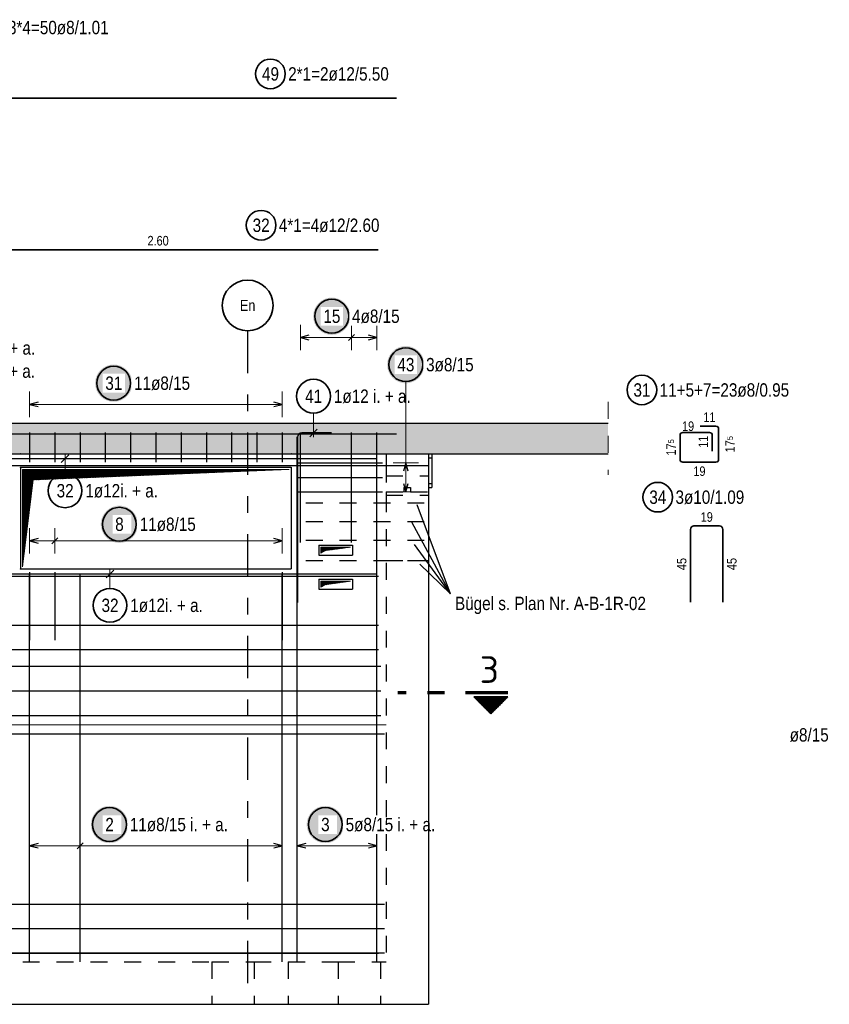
# Model space of a CAD drawing. Header units: millimetres. Extents: x -4.8 to 43.1, y -12 to 21.7.
# Tile 27 of 42: x 18 to 22.8, y 4.9 to 10.7. Entities that reach past the tile are written whole.
import ezdxf
from ezdxf.enums import TextEntityAlignment as Align

# ---------------------------------------------------------------- set-up
doc = ezdxf.new("R2010")
doc.units = ezdxf.units.MM
doc.linetypes.add('DASHDOTX2', pattern=[2, 1, -0.5, 0, -0.5])
doc.linetypes.add('HIDDEN', pattern=[0.375, 0.25, -0.125])
doc.styles.add('Arial Narrow', font='ARIALN.TTF')
doc.styles.add('isocp', font='isocp', dxfattribs={"width": 1.1})
pattern_1 = [(45, (0, 0), (-0.00183847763, 0.00183847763), [])]

msp = doc.modelspace()

# ---------------------------------------------------------------- hatches: boundary and pattern name
at = {"lineweight": 25, "true_color": 0xffffff}
for points in [[(19.939941, 8.925), (19.939874, 8.928839), (19.939673, 8.932673), (19.939338, 8.936498), (19.93887, 8.940309), (19.93827, 8.944101), (19.937537, 8.94787), (19.936673, 8.951611), (19.93568, 8.95532), (19.934557, 8.958992), (19.933307, 8.962622), (19.931931, 8.966207), (19.930431, 8.969741), (19.928808, 8.973221), (19.927065, 8.976642), (19.925204, 8.98), (19.923226, 8.983291), (19.921135, 8.986511), (19.918933, 8.989656), (19.916622, 8.992723), (19.914206, 8.995707), (19.911687, 8.998604), (19.909068, 9.001412), (19.906353, 9.004127), (19.903545, 9.006746), (19.900648, 9.009265), (19.897664, 9.011681), (19.894597, 9.013992), (19.891452, 9.016194), (19.888232, 9.018285), (19.884941, 9.020263), (19.881583, 9.022124), (19.878162, 9.023867), (19.874682, 9.02549), (19.871148, 9.02699), (19.867563, 9.028366), (19.863933, 9.029616), (19.860261, 9.030739), (19.856552, 9.031733), (19.852811, 9.032596), (19.849042, 9.033329), (19.84525, 9.033929), (19.841439, 9.034397), (19.837614, 9.034732), (19.83378, 9.034933), (19.829941, 9.035), (19.826102, 9.034933), (19.822268, 9.034732), (19.818443, 9.034397), (19.814632, 9.033929), (19.81084, 9.033329), (19.807071, 9.032596), (19.803329, 9.031733), (19.799621, 9.030739), (19.795949, 9.029616), (19.792319, 9.028366), (19.788734, 9.02699), (19.7852, 9.02549), (19.78172, 9.023867), (19.778299, 9.022124), (19.774941, 9.020263), (19.77165, 9.018285), (19.76843, 9.016194), (19.765284, 9.013992), (19.762218, 9.011681), (19.759234, 9.009265), (19.756337, 9.006746), (19.753528, 9.004127), (19.750813, 9.001412), (19.748195, 8.998604), (19.745676, 8.995707), (19.74326, 8.992723), (19.740949, 8.989656), (19.738747, 8.986511), (19.736656, 8.983291), (19.734678, 8.98), (19.732817, 8.976642), (19.731074, 8.973221), (19.729451, 8.969741), (19.727951, 8.966207), (19.726575, 8.962622), (19.725325, 8.958992), (19.724202, 8.95532), (19.723208, 8.951611), (19.722345, 8.94787), (19.721612, 8.944101), (19.721011, 8.940309), (19.720543, 8.936498), (19.720209, 8.932673), (19.720008, 8.928839), (19.719941, 8.925), (19.720008, 8.921161), (19.720209, 8.917327), (19.720543, 8.913502), (19.721011, 8.909691), (19.721612, 8.905899), (19.722345, 8.90213), (19.723208, 8.898389), (19.724202, 8.89468), (19.725325, 8.891008), (19.726575, 8.887378), (19.727951, 8.883793), (19.729451, 8.880259), (19.731074, 8.876779), (19.732817, 8.873358), (19.734678, 8.87), (19.736656, 8.866709), (19.738747, 8.863489), (19.740949, 8.860344), (19.74326, 8.857277), (19.745676, 8.854293), (19.748195, 8.851396), (19.750813, 8.848588), (19.753528, 8.845873), (19.756337, 8.843254), (19.759234, 8.840735), (19.762218, 8.838319), (19.765284, 8.836008), (19.76843, 8.833806), (19.77165, 8.831715), (19.774941, 8.829737), (19.778299, 8.827876), (19.78172, 8.826133), (19.7852, 8.82451), (19.788734, 8.82301), (19.792319, 8.821634), (19.795949, 8.820384), (19.799621, 8.819261), (19.803329, 8.818267), (19.807071, 8.817404), (19.81084, 8.816671), (19.814632, 8.816071), (19.818443, 8.815603), (19.822268, 8.815268), (19.826102, 8.815067), (19.829941, 8.815), (19.83378, 8.815067), (19.837614, 8.815268), (19.841439, 8.815603), (19.84525, 8.816071), (19.849042, 8.816671), (19.852811, 8.817404), (19.856552, 8.818267), (19.860261, 8.819261), (19.863933, 8.820384), (19.867563, 8.821634), (19.871148, 8.82301), (19.874682, 8.82451), (19.878162, 8.826133), (19.881583, 8.827876), (19.884941, 8.829737), (19.888232, 8.831715), (19.891452, 8.833806), (19.894597, 8.836008), (19.897664, 8.838319), (19.900648, 8.840735), (19.903545, 8.843254), (19.906353, 8.845873), (19.909068, 8.848588), (19.911687, 8.851396), (19.914206, 8.854293), (19.916622, 8.857277), (19.918933, 8.860344), (19.921135, 8.863489), (19.923226, 8.866709), (19.925204, 8.87), (19.927065, 8.873358), (19.928808, 8.876779), (19.930431, 8.880259), (19.931931, 8.883793), (19.933307, 8.887378), (19.934557, 8.891008), (19.93568, 8.89468), (19.936673, 8.898389), (19.937537, 8.90213), (19.93827, 8.905899), (19.93887, 8.909691), (19.939338, 8.913502), (19.939673, 8.917327)], [(20.377157, 8.639334), (20.37709, 8.643173), (20.376889, 8.647007), (20.376555, 8.650832), (20.376087, 8.654643), (20.375486, 8.658435), (20.374753, 8.662204), (20.37389, 8.665945), (20.372896, 8.669654), (20.371773, 8.673326), (20.370523, 8.676956), (20.369147, 8.680541), (20.367647, 8.684075), (20.366025, 8.687555), (20.364281, 8.690976), (20.36242, 8.694334), (20.360442, 8.697625), (20.358351, 8.700845), (20.356149, 8.70399), (20.353838, 8.707057), (20.351422, 8.71004), (20.348903, 8.712938), (20.346285, 8.715746), (20.34357, 8.718461), (20.340762, 8.72108), (20.337864, 8.723599), (20.33488, 8.726015), (20.331814, 8.728326), (20.328668, 8.730528), (20.325448, 8.732619), (20.322157, 8.734597), (20.318799, 8.736458), (20.315378, 8.738201), (20.311898, 8.739824), (20.308364, 8.741324), (20.304779, 8.7427), (20.301149, 8.74395), (20.297477, 8.745073), (20.293769, 8.746066), (20.290027, 8.74693), (20.286258, 8.747663), (20.282466, 8.748263), (20.278655, 8.748731), (20.27483, 8.749066), (20.270996, 8.749267), (20.267157, 8.749334), (20.263318, 8.749267), (20.259484, 8.749066), (20.255659, 8.748731), (20.251848, 8.748263), (20.248056, 8.747663), (20.244287, 8.74693), (20.240546, 8.746066), (20.236837, 8.745073), (20.233165, 8.74395), (20.229535, 8.7427), (20.22595, 8.741324), (20.222416, 8.739824), (20.218936, 8.738201), (20.215515, 8.736458), (20.212157, 8.734597), (20.208866, 8.732619), (20.205646, 8.730528), (20.202501, 8.728326), (20.199434, 8.726015), (20.196451, 8.723599), (20.193553, 8.72108), (20.190745, 8.718461), (20.18803, 8.715746), (20.185411, 8.712938), (20.182892, 8.71004), (20.180476, 8.707057), (20.178165, 8.70399), (20.175963, 8.700845), (20.173872, 8.697625), (20.171894, 8.694334), (20.170033, 8.690976), (20.16829, 8.687555), (20.166667, 8.684075), (20.165167, 8.680541), (20.163791, 8.676956), (20.162541, 8.673326), (20.161418, 8.669654), (20.160425, 8.665945), (20.159561, 8.662204), (20.158828, 8.658435), (20.158228, 8.654643), (20.15776, 8.650832), (20.157425, 8.647007), (20.157224, 8.643173), (20.157157, 8.639334), (20.157224, 8.635495), (20.157425, 8.631661), (20.15776, 8.627836), (20.158228, 8.624025), (20.158828, 8.620233), (20.159561, 8.616464), (20.160425, 8.612722), (20.161418, 8.609014), (20.162541, 8.605342), (20.163791, 8.601712), (20.165167, 8.598127), (20.166667, 8.594593), (20.16829, 8.591113), (20.170033, 8.587692), (20.171894, 8.584334), (20.173872, 8.581043), (20.175963, 8.577823), (20.178165, 8.574677), (20.180476, 8.571611), (20.182892, 8.568627), (20.185411, 8.565729), (20.18803, 8.562921), (20.190745, 8.560206), (20.193553, 8.557588), (20.196451, 8.555069), (20.199434, 8.552653), (20.202501, 8.550342), (20.205646, 8.54814), (20.208866, 8.546049), (20.212157, 8.544071), (20.215515, 8.54221), (20.218936, 8.540466), (20.222416, 8.538844), (20.22595, 8.537344), (20.229535, 8.535968), (20.233165, 8.534718), (20.236837, 8.533595), (20.240546, 8.532601), (20.244287, 8.531738), (20.248056, 8.531005), (20.251848, 8.530404), (20.255659, 8.529936), (20.259484, 8.529602), (20.263318, 8.529401), (20.267157, 8.529334), (20.270996, 8.529401), (20.27483, 8.529602), (20.278655, 8.529936), (20.282466, 8.530404), (20.286258, 8.531005), (20.290027, 8.531738), (20.293769, 8.532601), (20.297477, 8.533595), (20.301149, 8.534718), (20.304779, 8.535968), (20.308364, 8.537344), (20.311898, 8.538844), (20.315378, 8.540466), (20.318799, 8.54221), (20.322157, 8.544071), (20.325448, 8.546049), (20.328668, 8.54814), (20.331814, 8.550342), (20.33488, 8.552653), (20.337864, 8.555069), (20.340762, 8.557588), (20.34357, 8.560206), (20.346285, 8.562921), (20.348903, 8.565729), (20.351422, 8.568627), (20.353838, 8.571611), (20.356149, 8.574677), (20.358351, 8.577823), (20.360442, 8.581043), (20.36242, 8.584334), (20.364281, 8.587692), (20.366025, 8.591113), (20.367647, 8.594593), (20.369147, 8.598127), (20.370523, 8.601712), (20.371773, 8.605342), (20.372896, 8.609014), (20.37389, 8.612722), (20.374753, 8.616464), (20.375486, 8.620233), (20.376087, 8.624025), (20.376555, 8.627836), (20.376889, 8.631661)], [(18.652053, 8.53), (18.651986, 8.533839), (18.651785, 8.537673), (18.65145, 8.541498), (18.650982, 8.545309), (18.650382, 8.549101), (18.649649, 8.55287), (18.648785, 8.556611), (18.647791, 8.56032), (18.646669, 8.563992), (18.645419, 8.567622), (18.644043, 8.571207), (18.642543, 8.574741), (18.64092, 8.578221), (18.639177, 8.581642), (18.637315, 8.585), (18.635338, 8.588291), (18.633247, 8.591511), (18.631045, 8.594656), (18.628734, 8.597723), (18.626318, 8.600707), (18.623799, 8.603604), (18.62118, 8.606412), (18.618465, 8.609127), (18.615657, 8.611746), (18.612759, 8.614265), (18.609775, 8.616681), (18.606709, 8.618992), (18.603564, 8.621194), (18.600344, 8.623285), (18.597053, 8.625263), (18.593695, 8.627124), (18.590274, 8.628867), (18.586794, 8.63049), (18.583259, 8.63199), (18.579675, 8.633366), (18.576045, 8.634616), (18.572373, 8.635739), (18.568664, 8.636733), (18.564923, 8.637596), (18.561154, 8.638329), (18.557362, 8.638929), (18.553551, 8.639397), (18.549726, 8.639732), (18.545892, 8.639933), (18.542053, 8.64), (18.538214, 8.639933), (18.534379, 8.639732), (18.530555, 8.639397), (18.526744, 8.638929), (18.522951, 8.638329), (18.519182, 8.637596), (18.515441, 8.636733), (18.511733, 8.635739), (18.508061, 8.634616), (18.50443, 8.633366), (18.500846, 8.63199), (18.497312, 8.63049), (18.493832, 8.628867), (18.490411, 8.627124), (18.487053, 8.625263), (18.483762, 8.623285), (18.480541, 8.621194), (18.477396, 8.618992), (18.47433, 8.616681), (18.471346, 8.614265), (18.468448, 8.611746), (18.46564, 8.609127), (18.462925, 8.606412), (18.460307, 8.603604), (18.457788, 8.600707), (18.455372, 8.597723), (18.453061, 8.594656), (18.450859, 8.591511), (18.448767, 8.588291), (18.44679, 8.585), (18.444928, 8.581642), (18.443185, 8.578221), (18.441563, 8.574741), (18.440062, 8.571207), (18.438687, 8.567622), (18.437436, 8.563992), (18.436314, 8.56032), (18.43532, 8.556611), (18.434456, 8.55287), (18.433724, 8.549101), (18.433123, 8.545309), (18.432655, 8.541498), (18.432321, 8.537673), (18.43212, 8.533839), (18.432053, 8.53), (18.43212, 8.526161), (18.432321, 8.522327), (18.432655, 8.518502), (18.433123, 8.514691), (18.433724, 8.510899), (18.434456, 8.50713), (18.43532, 8.503389), (18.436314, 8.49968), (18.437436, 8.496008), (18.438687, 8.492378), (18.440062, 8.488793), (18.441563, 8.485259), (18.443185, 8.481779), (18.444928, 8.478358), (18.44679, 8.475), (18.448767, 8.471709), (18.450859, 8.468489), (18.453061, 8.465344), (18.455372, 8.462277), (18.457788, 8.459293), (18.460307, 8.456396), (18.462925, 8.453588), (18.46564, 8.450873), (18.468448, 8.448254), (18.471346, 8.445735), (18.47433, 8.443319), (18.477396, 8.441008), (18.480541, 8.438806), (18.483762, 8.436715), (18.487053, 8.434737), (18.490411, 8.432876), (18.493832, 8.431133), (18.497312, 8.42951), (18.500846, 8.42801), (18.50443, 8.426634), (18.508061, 8.425384), (18.511733, 8.424261), (18.515441, 8.423267), (18.519182, 8.422404), (18.522951, 8.421671), (18.526744, 8.421071), (18.530555, 8.420603), (18.534379, 8.420268), (18.538214, 8.420067), (18.542053, 8.42), (18.545892, 8.420067), (18.549726, 8.420268), (18.553551, 8.420603), (18.557362, 8.421071), (18.561154, 8.421671), (18.564923, 8.422404), (18.568664, 8.423267), (18.572373, 8.424261), (18.576045, 8.425384), (18.579675, 8.426634), (18.583259, 8.42801), (18.586794, 8.42951), (18.590274, 8.431133), (18.593695, 8.432876), (18.597053, 8.434737), (18.600344, 8.436715), (18.603564, 8.438806), (18.606709, 8.441008), (18.609775, 8.443319), (18.612759, 8.445735), (18.615657, 8.448254), (18.618465, 8.450873), (18.62118, 8.453588), (18.623799, 8.456396), (18.626318, 8.459293), (18.628734, 8.462277), (18.631045, 8.465344), (18.633247, 8.468489), (18.635338, 8.471709), (18.637315, 8.475), (18.639177, 8.478358), (18.64092, 8.481779), (18.642543, 8.485259), (18.644043, 8.488793), (18.645419, 8.492378), (18.646669, 8.496008), (18.647791, 8.49968), (18.648785, 8.503389), (18.649649, 8.50713), (18.650382, 8.510899), (18.650982, 8.514691), (18.65145, 8.518502), (18.651785, 8.522327)], [(18.685566, 7.697179), (18.685499, 7.701018), (18.685298, 7.704852), (18.684964, 7.708677), (18.684496, 7.712488), (18.683895, 7.71628), (18.683163, 7.720049), (18.682299, 7.72379), (18.681305, 7.727499), (18.680183, 7.731171), (18.678933, 7.734801), (18.677557, 7.738385), (18.676056, 7.74192), (18.674434, 7.745399), (18.672691, 7.748821), (18.670829, 7.752179), (18.668852, 7.75547), (18.666761, 7.75869), (18.664558, 7.761835), (18.662248, 7.764901), (18.659831, 7.767885), (18.657312, 7.770783), (18.654694, 7.773591), (18.651979, 7.776306), (18.649171, 7.778925), (18.646273, 7.781444), (18.643289, 7.78386), (18.640223, 7.786171), (18.637078, 7.788373), (18.633858, 7.790464), (18.630566, 7.792441), (18.627208, 7.794303), (18.623787, 7.796046), (18.620307, 7.797669), (18.616773, 7.799169), (18.613189, 7.800545), (18.609558, 7.801795), (18.605887, 7.802917), (18.602178, 7.803911), (18.598437, 7.804775), (18.594668, 7.805508), (18.590875, 7.806108), (18.587065, 7.806576), (18.58324, 7.806911), (18.579405, 7.807112), (18.575566, 7.807179), (18.571727, 7.807112), (18.567893, 7.806911), (18.564068, 7.806576), (18.560257, 7.806108), (18.556465, 7.805508), (18.552696, 7.804775), (18.548955, 7.803911), (18.545246, 7.802917), (18.541575, 7.801795), (18.537944, 7.800545), (18.53436, 7.799169), (18.530825, 7.797669), (18.527346, 7.796046), (18.523925, 7.794303), (18.520566, 7.792441), (18.517275, 7.790464), (18.514055, 7.788373), (18.51091, 7.786171), (18.507844, 7.78386), (18.50486, 7.781444), (18.501962, 7.778925), (18.499154, 7.776306), (18.496439, 7.773591), (18.49382, 7.770783), (18.491302, 7.767885), (18.488885, 7.764901), (18.486575, 7.761835), (18.484372, 7.75869), (18.482281, 7.75547), (18.480304, 7.752179), (18.478442, 7.748821), (18.476699, 7.745399), (18.475076, 7.74192), (18.473576, 7.738385), (18.4722, 7.734801), (18.47095, 7.731171), (18.469828, 7.727499), (18.468834, 7.72379), (18.46797, 7.720049), (18.467238, 7.71628), (18.466637, 7.712488), (18.466169, 7.708677), (18.465834, 7.704852), (18.465633, 7.701018), (18.465566, 7.697179), (18.465633, 7.69334), (18.465834, 7.689505), (18.466169, 7.685681), (18.466637, 7.68187), (18.467238, 7.678077), (18.46797, 7.674308), (18.468834, 7.670567), (18.469828, 7.666859), (18.47095, 7.663187), (18.4722, 7.659556), (18.473576, 7.655972), (18.475076, 7.652438), (18.476699, 7.648958), (18.478442, 7.645537), (18.480304, 7.642179), (18.482281, 7.638888), (18.484372, 7.635667), (18.486575, 7.632522), (18.488885, 7.629456), (18.491302, 7.626472), (18.49382, 7.623574), (18.496439, 7.620766), (18.499154, 7.618051), (18.501962, 7.615433), (18.50486, 7.612914), (18.507844, 7.610497), (18.51091, 7.608187), (18.514055, 7.605985), (18.517275, 7.603893), (18.520566, 7.601916), (18.523925, 7.600054), (18.527346, 7.598311), (18.530825, 7.596689), (18.53436, 7.595188), (18.537944, 7.593812), (18.541575, 7.592562), (18.545246, 7.59144), (18.548955, 7.590446), (18.552696, 7.589582), (18.556465, 7.58885), (18.560257, 7.588249), (18.564068, 7.587781), (18.567893, 7.587447), (18.571727, 7.587246), (18.575566, 7.587179), (18.579405, 7.587246), (18.58324, 7.587447), (18.587065, 7.587781), (18.590875, 7.588249), (18.594668, 7.58885), (18.598437, 7.589582), (18.602178, 7.590446), (18.605887, 7.59144), (18.609558, 7.592562), (18.613189, 7.593812), (18.616773, 7.595188), (18.620307, 7.596689), (18.623787, 7.598311), (18.627208, 7.600054), (18.630566, 7.601916), (18.633858, 7.603893), (18.637078, 7.605985), (18.640223, 7.608187), (18.643289, 7.610497), (18.646273, 7.612914), (18.649171, 7.615433), (18.651979, 7.618051), (18.654694, 7.620766), (18.657312, 7.623574), (18.659831, 7.626472), (18.662248, 7.629456), (18.664558, 7.632522), (18.666761, 7.635667), (18.668852, 7.638888), (18.670829, 7.642179), (18.672691, 7.645537), (18.674434, 7.648958), (18.676056, 7.652438), (18.677557, 7.655972), (18.678933, 7.659556), (18.680183, 7.663187), (18.681305, 7.666859), (18.682299, 7.670567), (18.683163, 7.674308), (18.683895, 7.678077), (18.684496, 7.68187), (18.684964, 7.685681), (18.685298, 7.689505)], [(18.627245, 5.925), (18.627178, 5.928839), (18.626977, 5.932673), (18.626643, 5.936498), (18.626175, 5.940309), (18.625574, 5.944101), (18.624842, 5.94787), (18.623978, 5.951611), (18.622984, 5.95532), (18.621862, 5.958992), (18.620612, 5.962622), (18.619236, 5.966207), (18.617735, 5.969741), (18.616113, 5.973221), (18.61437, 5.976642), (18.612508, 5.98), (18.610531, 5.983291), (18.60844, 5.986511), (18.606237, 5.989656), (18.603927, 5.992723), (18.60151, 5.995707), (18.598991, 5.998604), (18.596373, 6.001412), (18.593658, 6.004127), (18.59085, 6.006746), (18.587952, 6.009265), (18.584968, 6.011681), (18.581902, 6.013992), (18.578757, 6.016194), (18.575537, 6.018285), (18.572245, 6.020263), (18.568887, 6.022124), (18.565466, 6.023867), (18.561986, 6.02549), (18.558452, 6.02699), (18.554868, 6.028366), (18.551237, 6.029616), (18.547566, 6.030739), (18.543857, 6.031733), (18.540116, 6.032596), (18.536347, 6.033329), (18.532554, 6.033929), (18.528744, 6.034397), (18.524919, 6.034732), (18.521084, 6.034933), (18.517245, 6.035), (18.513407, 6.034933), (18.509572, 6.034732), (18.505747, 6.034397), (18.501936, 6.033929), (18.498144, 6.033329), (18.494375, 6.032596), (18.490634, 6.031733), (18.486925, 6.030739), (18.483254, 6.029616), (18.479623, 6.028366), (18.476039, 6.02699), (18.472504, 6.02549), (18.469025, 6.023867), (18.465604, 6.022124), (18.462245, 6.020263), (18.458954, 6.018285), (18.455734, 6.016194), (18.452589, 6.013992), (18.449523, 6.011681), (18.446539, 6.009265), (18.443641, 6.006746), (18.440833, 6.004127), (18.438118, 6.001412), (18.4355, 5.998604), (18.432981, 5.995707), (18.430564, 5.992723), (18.428254, 5.989656), (18.426051, 5.986511), (18.42396, 5.983291), (18.421983, 5.98), (18.420121, 5.976642), (18.418378, 5.973221), (18.416755, 5.969741), (18.415255, 5.966207), (18.413879, 5.962622), (18.412629, 5.958992), (18.411507, 5.95532), (18.410513, 5.951611), (18.409649, 5.94787), (18.408917, 5.944101), (18.408316, 5.940309), (18.407848, 5.936498), (18.407513, 5.932673), (18.407312, 5.928839), (18.407245, 5.925), (18.407312, 5.921161), (18.407513, 5.917327), (18.407848, 5.913502), (18.408316, 5.909691), (18.408917, 5.905899), (18.409649, 5.90213), (18.410513, 5.898389), (18.411507, 5.89468), (18.412629, 5.891008), (18.413879, 5.887378), (18.415255, 5.883793), (18.416755, 5.880259), (18.418378, 5.876779), (18.420121, 5.873358), (18.421983, 5.87), (18.42396, 5.866709), (18.426051, 5.863489), (18.428254, 5.860344), (18.430564, 5.857277), (18.432981, 5.854293), (18.4355, 5.851396), (18.438118, 5.848588), (18.440833, 5.845873), (18.443641, 5.843254), (18.446539, 5.840735), (18.449523, 5.838319), (18.452589, 5.836008), (18.455734, 5.833806), (18.458954, 5.831715), (18.462245, 5.829737), (18.465604, 5.827876), (18.469025, 5.826133), (18.472504, 5.82451), (18.476039, 5.82301), (18.479623, 5.821634), (18.483254, 5.820384), (18.486925, 5.819261), (18.490634, 5.818267), (18.494375, 5.817404), (18.498144, 5.816671), (18.501936, 5.816071), (18.505747, 5.815603), (18.509572, 5.815268), (18.513407, 5.815067), (18.517245, 5.815), (18.521084, 5.815067), (18.524919, 5.815268), (18.528744, 5.815603), (18.532554, 5.816071), (18.536347, 5.816671), (18.540116, 5.817404), (18.543857, 5.818267), (18.547566, 5.819261), (18.551237, 5.820384), (18.554868, 5.821634), (18.558452, 5.82301), (18.561986, 5.82451), (18.565466, 5.826133), (18.568887, 5.827876), (18.572245, 5.829737), (18.575537, 5.831715), (18.578757, 5.833806), (18.581902, 5.836008), (18.584968, 5.838319), (18.587952, 5.840735), (18.59085, 5.843254), (18.593658, 5.845873), (18.596373, 5.848588), (18.598991, 5.851396), (18.60151, 5.854293), (18.603927, 5.857277), (18.606237, 5.860344), (18.60844, 5.863489), (18.610531, 5.866709), (18.612508, 5.87), (18.61437, 5.873358), (18.616113, 5.876779), (18.617735, 5.880259), (18.619236, 5.883793), (18.620612, 5.887378), (18.621862, 5.891008), (18.622984, 5.89468), (18.623978, 5.898389), (18.624842, 5.90213), (18.625574, 5.905899), (18.626175, 5.909691), (18.626643, 5.913502), (18.626977, 5.917327)], [(19.901959, 5.925), (19.901892, 5.928839), (19.901691, 5.932673), (19.901357, 5.936498), (19.900889, 5.940309), (19.900288, 5.944101), (19.899556, 5.94787), (19.898692, 5.951611), (19.897698, 5.95532), (19.896576, 5.958992), (19.895326, 5.962622), (19.89395, 5.966207), (19.892449, 5.969741), (19.890827, 5.973221), (19.889084, 5.976642), (19.887222, 5.98), (19.885245, 5.983291), (19.883153, 5.986511), (19.880951, 5.989656), (19.878641, 5.992723), (19.876224, 5.995707), (19.873705, 5.998604), (19.871087, 6.001412), (19.868372, 6.004127), (19.865564, 6.006746), (19.862666, 6.009265), (19.859682, 6.011681), (19.856616, 6.013992), (19.853471, 6.016194), (19.85025, 6.018285), (19.846959, 6.020263), (19.843601, 6.022124), (19.84018, 6.023867), (19.8367, 6.02549), (19.833166, 6.02699), (19.829582, 6.028366), (19.825951, 6.029616), (19.822279, 6.030739), (19.818571, 6.031733), (19.81483, 6.032596), (19.811061, 6.033329), (19.807268, 6.033929), (19.803457, 6.034397), (19.799633, 6.034732), (19.795798, 6.034933), (19.791959, 6.035), (19.78812, 6.034933), (19.784286, 6.034732), (19.780461, 6.034397), (19.77665, 6.033929), (19.772858, 6.033329), (19.769089, 6.032596), (19.765348, 6.031733), (19.761639, 6.030739), (19.757967, 6.029616), (19.754337, 6.028366), (19.750753, 6.02699), (19.747218, 6.02549), (19.743739, 6.023867), (19.740317, 6.022124), (19.736959, 6.020263), (19.733668, 6.018285), (19.730448, 6.016194), (19.727303, 6.013992), (19.724237, 6.011681), (19.721253, 6.009265), (19.718355, 6.006746), (19.715547, 6.004127), (19.712832, 6.001412), (19.710213, 5.998604), (19.707694, 5.995707), (19.705278, 5.992723), (19.702967, 5.989656), (19.700765, 5.986511), (19.698674, 5.983291), (19.696697, 5.98), (19.694835, 5.976642), (19.693092, 5.973221), (19.691469, 5.969741), (19.689969, 5.966207), (19.688593, 5.962622), (19.687343, 5.958992), (19.686221, 5.95532), (19.685227, 5.951611), (19.684363, 5.94787), (19.68363, 5.944101), (19.68303, 5.940309), (19.682562, 5.936498), (19.682227, 5.932673), (19.682026, 5.928839), (19.681959, 5.925), (19.682026, 5.921161), (19.682227, 5.917327), (19.682562, 5.913502), (19.68303, 5.909691), (19.68363, 5.905899), (19.684363, 5.90213), (19.685227, 5.898389), (19.686221, 5.89468), (19.687343, 5.891008), (19.688593, 5.887378), (19.689969, 5.883793), (19.691469, 5.880259), (19.693092, 5.876779), (19.694835, 5.873358), (19.696697, 5.87), (19.698674, 5.866709), (19.700765, 5.863489), (19.702967, 5.860344), (19.705278, 5.857277), (19.707694, 5.854293), (19.710213, 5.851396), (19.712832, 5.848588), (19.715547, 5.845873), (19.718355, 5.843254), (19.721253, 5.840735), (19.724237, 5.838319), (19.727303, 5.836008), (19.730448, 5.833806), (19.733668, 5.831715), (19.736959, 5.829737), (19.740317, 5.827876), (19.743739, 5.826133), (19.747218, 5.82451), (19.750753, 5.82301), (19.754337, 5.821634), (19.757967, 5.820384), (19.761639, 5.819261), (19.765348, 5.818267), (19.769089, 5.817404), (19.772858, 5.816671), (19.77665, 5.816071), (19.780461, 5.815603), (19.784286, 5.815268), (19.78812, 5.815067), (19.791959, 5.815), (19.795798, 5.815067), (19.799633, 5.815268), (19.803457, 5.815603), (19.807268, 5.816071), (19.811061, 5.816671), (19.81483, 5.817404), (19.818571, 5.818267), (19.822279, 5.819261), (19.825951, 5.820384), (19.829582, 5.821634), (19.833166, 5.82301), (19.8367, 5.82451), (19.84018, 5.826133), (19.843601, 5.827876), (19.846959, 5.829737), (19.85025, 5.831715), (19.853471, 5.833806), (19.856616, 5.836008), (19.859682, 5.838319), (19.862666, 5.840735), (19.865564, 5.843254), (19.868372, 5.845873), (19.871087, 5.848588), (19.873705, 5.851396), (19.876224, 5.854293), (19.878641, 5.857277), (19.880951, 5.860344), (19.883153, 5.863489), (19.885245, 5.866709), (19.887222, 5.87), (19.889084, 5.873358), (19.890827, 5.876779), (19.892449, 5.880259), (19.89395, 5.883793), (19.895326, 5.887378), (19.896576, 5.891008), (19.897698, 5.89468), (19.898692, 5.898389), (19.899556, 5.90213), (19.900288, 5.905899), (19.900889, 5.909691), (19.901357, 5.913502), (19.901691, 5.917327)]]:
    msp.add_hatch(color=7, dxfattribs=at).paths.add_polyline_path(points)
at = {"lineweight": 13, "true_color": 0xd7ffd7}
msp.add_hatch(color=254, dxfattribs=at).paths.add_polyline_path([(11.125593, 8.113922), (21.4623, 8.113922), (21.4623, 8.293922), (10.873229, 8.293922), (10.873229, 8.043922), (11.125593, 8.043922)])
at = {"lineweight": 13}
h = msp.add_hatch(dxfattribs=at)
h.set_pattern_fill('Mau', color=6, scale=0.01, angle=45, style=0, pattern_type=2)
h.set_pattern_definition(pattern_1)
h.paths.add_polyline_path([(18.003339, 7.446422), (18.065839, 7.958922), (19.578339, 8.021422), (18.003339, 8.021422)])
h = msp.add_hatch(dxfattribs=at)
h.set_pattern_fill('Mau', color=6, scale=0.01, angle=45, style=0, pattern_type=2)
h.set_pattern_definition(pattern_1)
h.paths.add_polyline_path([(19.765441, 7.526422), (19.792618, 7.542143), (19.940441, 7.561422), (19.765441, 7.561422)])
h = msp.add_hatch(dxfattribs=at)
h.set_pattern_fill('Mau', color=6, scale=0.01, angle=45, style=0, pattern_type=2)
h.set_pattern_definition(pattern_1)
h.paths.add_polyline_path([(19.765441, 7.326422), (19.795151, 7.340751), (19.940441, 7.361422), (19.765441, 7.361422)])
at = {"lineweight": 50}
h = msp.add_hatch(dxfattribs=at)
h.set_pattern_fill('Mau', color=4, scale=0.01, angle=-90, style=0, pattern_type=2)
h.set_pattern_definition([(-90, (0, 0), (0.01, 6e-19), [])])
h.paths.add_polyline_path([(20.86993, 6.678272), (20.66993, 6.678272), (20.76993, 6.578272)])

# ---------------------------------------------------------------- linework, layer by layer
at = {"color": 2, "linetype": 'Continuous', "lineweight": 35}
for p, q in [((20.212585, 10.212924), (14.712585, 10.212924)), ((17.503339, 9.31774), (18.003339, 9.31774)), ((18.003339, 9.31774), (19.603339, 9.31774)), ((19.603339, 9.31774), (20.103339, 9.31774)), ((22.099161, 8.276422), (22.005161, 8.276422)), ((22.115161, 8.079922), (22.115161, 8.260422)), ((21.887288, 8.222922), (21.887288, 8.079922)), ((22.061661, 8.238922), (21.903288, 8.238922)), ((22.077661, 8.128922), (22.077661, 8.222922)), ((21.903288, 8.063922), (22.099161, 8.063922)), ((21.969485, 7.687103), (22.119485, 7.687103)), ((21.949485, 7.237103), (21.949485, 7.667103)), ((22.139485, 7.667103), (22.139485, 7.237103)), ((20.66993, 6.678272), (20.86993, 6.678272)), ((20.66993, 6.678272), (20.76993, 6.578272)), ((20.76993, 6.578272), (20.86993, 6.678272))]:
    msp.add_line(p, q, dxfattribs=at)
at = {"color": 3, "linetype": 'DASHDOTX2', "lineweight": 25, "ltscale": 0.25}
msp.add_line((19.333129, 8.838864), (19.333129, 4.86999), dxfattribs=at)
at = {"color": 5, "linetype": 'Continuous', "lineweight": 18}
for p, q in [((19.644839, 8.875), (19.644839, 8.725)), ((19.945926, 8.875), (19.945926, 8.725)), ((20.096469, 8.725), (20.096469, 8.875)), ((19.644839, 8.8), (20.096469, 8.8)), ((20.267157, 8.539334), (20.267157, 8.059922)), ((18.04484, 8.48), (18.04484, 8.33)), ((19.536839, 8.33), (19.536839, 8.48)), ((19.536839, 8.405), (18.04484, 8.405)), ((19.722519, 8.352944), (19.722519, 8.211017)), ((18.25449, 7.995176), (18.25449, 8.109578)), ((20.342157, 8.059922), (20.192157, 8.059922)), ((20.267157, 8.059922), (20.267157, 7.887923)), ((20.192157, 7.887923), (20.342157, 7.887923)), ((18.04484, 7.675), (18.04484, 7.525)), ((18.19404, 7.525), (18.19404, 7.675)), ((19.536839, 7.525), (19.536839, 7.675)), ((19.536839, 7.6), (18.04484, 7.6)), ((18.519709, 7.318869), (18.519709, 7.428922)), ((18.044839, 5.875), (18.044839, 5.725)), ((18.343239, 5.875), (18.343239, 5.725)), ((19.536838, 5.725), (19.536838, 5.875)), ((19.626018, 5.875), (19.626018, 5.725)), ((20.096469, 5.725), (20.096469, 5.875)), ((18.044839, 5.8), (19.536838, 5.8)), ((19.626018, 5.8), (20.096469, 5.8))]:
    msp.add_line(p, q, dxfattribs=at)
at = {"color": 3, "linetype": 'Continuous', "lineweight": 25}
for p, q in [((19.694839, 8.813397), (19.644839, 8.8)), ((19.644839, 8.8), (19.694839, 8.786603)), ((19.963604, 8.817678), (19.928248, 8.782322)), ((20.096469, 8.8), (20.046469, 8.813397)), ((20.046469, 8.786603), (20.096469, 8.8)), ((18.09484, 8.418397), (18.04484, 8.405)), ((18.04484, 8.405), (18.09484, 8.391603)), ((19.536839, 8.405), (19.486839, 8.418397)), ((19.486839, 8.391603), (19.536839, 8.405)), ((11.123229, 8.293922), (21.4623, 8.293922)), ((19.700422, 8.21392), (19.744616, 8.258114)), ((20.212585, 8.228922), (14.712585, 8.228922)), ((18.04484, 8.238922), (18.04484, 8.063922)), ((18.19404, 8.238922), (18.19404, 8.063922)), ((18.34324, 8.238922), (18.34324, 8.063922)), ((18.49244, 8.238922), (18.49244, 8.063922)), ((18.64164, 8.238922), (18.64164, 8.063922)), ((18.79084, 8.238922), (18.79084, 8.063922)), ((18.94004, 8.238922), (18.94004, 8.063922)), ((19.08924, 8.238922), (19.08924, 8.063922)), ((19.23844, 8.238922), (19.23844, 8.063922)), ((19.38764, 8.238922), (19.38764, 8.063922)), ((19.536839, 8.238922), (19.536839, 8.063922)), ((19.626018, 5.113928), (19.626018, 8.213928)), ((19.628245, 8.212017), (19.628245, 7.236017)), ((19.644839, 7.588922), (19.644839, 8.238922)), ((19.828245, 8.236017), (19.652245, 8.236017)), ((19.945926, 7.588922), (19.945926, 8.238922)), ((20.096469, 7.588922), (20.096469, 8.238922)), ((20.096469, 5.113928), (20.096469, 8.213928)), ((11.125593, 8.113922), (21.4623, 8.113922)), ((17.490839, 8.084578), (17.990839, 8.084578)), ((17.990839, 8.084578), (19.590839, 8.084578)), ((18.276587, 8.106676), (18.232393, 8.062481)), ((19.590839, 8.084578), (20.090839, 8.084578)), ((20.400469, 8.113922), (20.400469, 8.043922)), ((20.400469, 8.089922), (20.420469, 8.089922)), ((20.420469, 8.113922), (20.420469, 8.089922)), ((20.420469, 8.089922), (20.420469, 7.937922)), ((16.530503, 8.043922), (20.400469, 8.043922)), ((17.990839, 8.033922), (19.590839, 8.033922)), ((17.990839, 8.033922), (17.990839, 7.433922)), ((19.590839, 8.033922), (19.590839, 7.433922)), ((19.620839, 8.059922), (20.130469, 8.059922)), ((20.267157, 8.059922), (20.25376, 8.009922)), ((20.280555, 8.009922), (20.267157, 8.059922)), ((19.620839, 7.973922), (20.130469, 7.973922)), ((20.25376, 7.937923), (20.267157, 7.887923)), ((20.267157, 7.887923), (20.280555, 7.937923)), ((20.400469, 7.937922), (20.420469, 7.937922)), ((20.400469, 7.913922), (20.420469, 7.913922)), ((20.420469, 7.937922), (20.420469, 7.913922)), ((19.620839, 7.887923), (20.130469, 7.887923)), ((18.09484, 7.613397), (18.04484, 7.6)), ((18.176363, 7.582322), (18.211718, 7.617678)), ((19.536839, 7.6), (19.486839, 7.613397)), ((18.04484, 7.6), (18.09484, 7.586603)), ((19.486839, 7.586603), (19.536839, 7.6)), ((19.752941, 7.573922), (19.952941, 7.573922)), ((19.752941, 7.573922), (19.752941, 7.513922)), ((19.952941, 7.573922), (19.952941, 7.513922)), ((19.752941, 7.513922), (19.952941, 7.513922)), ((11.133229, 7.389922), (20.106973, 7.389922)), ((17.490839, 7.403922), (17.990839, 7.403922)), ((17.990839, 7.433922), (19.590839, 7.433922)), ((17.990839, 7.403922), (19.590839, 7.403922)), ((18.044839, 5.113922), (18.044839, 7.403922)), ((18.04484, 7.413922), (18.04484, 7.013922)), ((18.19404, 7.413922), (18.19404, 7.013922)), ((18.343239, 5.113922), (18.343239, 7.403922)), ((18.541806, 7.426019), (18.497612, 7.381825)), ((19.536838, 5.113922), (19.536838, 7.403922)), ((19.536839, 7.413922), (19.536839, 7.013922)), ((19.590839, 7.403922), (20.090839, 7.403922)), ((19.752941, 7.373922), (19.952941, 7.373922)), ((19.752941, 7.373922), (19.752941, 7.313922)), ((19.952941, 7.373922), (19.952941, 7.313922)), ((19.752941, 7.313922), (19.952941, 7.313922)), ((11.133229, 7.101923), (20.106973, 7.101923)), ((11.133229, 6.957923), (20.106973, 6.957923)), ((11.893229, 6.859922), (20.120118, 6.859922)), ((11.893229, 6.713925), (20.120118, 6.713925)), ((11.893229, 6.567929), (20.120118, 6.567929)), ((11.166726, 6.459922), (20.140469, 6.459922)), ((18.094839, 5.813397), (18.044839, 5.8)), ((18.360917, 5.817678), (18.325562, 5.782322)), ((19.536838, 5.8), (19.486838, 5.813397)), ((19.676018, 5.813397), (19.626018, 5.8)), ((20.096469, 5.8), (20.046469, 5.813397)), ((18.044839, 5.8), (18.094839, 5.786603)), ((19.486838, 5.786603), (19.536838, 5.8)), ((19.626018, 5.8), (19.676018, 5.786603)), ((20.046469, 5.786603), (20.096469, 5.8)), ((11.166726, 5.455039), (20.140469, 5.455039)), ((11.166726, 5.311484), (20.140469, 5.311484)), ((11.166726, 5.167929), (20.140469, 5.167929)), ((20.400469, 5.113928), (20.40057, 5.113928)), ((20.40057, 5.113928), (20.40057, 4.863928)), ((10.873331, 4.863928), (20.40057, 4.863928))]:
    msp.add_line(p, q, dxfattribs=at)
at = {"color": 5, "linetype": 'HIDDEN', "lineweight": 18, "ltscale": 0.25}
msp.add_line((21.4623, 8.418922), (21.4623, 7.988922), dxfattribs=at)
at = {"color": 3, "linetype": 'HIDDEN', "lineweight": 25, "ltscale": 0.25}
for p, q in [((20.150469, 8.113922), (20.150469, 8.043922)), ((20.150469, 8.043922), (20.150469, 7.888922)), ((20.150469, 7.983922), (20.400469, 7.983922)), ((20.255469, 7.913922), (20.295469, 7.913922)), ((20.255469, 7.913922), (20.255469, 7.888922)), ((20.295469, 7.913922), (20.295469, 7.888922)), ((20.150469, 7.888922), (20.150469, 7.868922)), ((20.150469, 7.888922), (20.255469, 7.888922)), ((20.150469, 7.868922), (20.400469, 7.868922)), ((20.295469, 7.888922), (20.400469, 7.888922)), ((20.150469, 7.483922), (20.400469, 7.483922)), ((15.804562, 5.113928), (19.122017, 5.113928)), ((19.122017, 5.113928), (19.372017, 5.113928)), ((19.122017, 5.113928), (19.122017, 4.863928)), ((19.372017, 5.113928), (19.572018, 5.113928)), ((19.372018, 5.113928), (19.372018, 4.863928)), ((19.572018, 5.113928), (19.866973, 5.113928)), ((19.572018, 5.113928), (19.572018, 4.863928)), ((19.866973, 5.113928), (20.116973, 5.113928)), ((19.866973, 5.113928), (19.866973, 4.863928)), ((20.116973, 5.113928), (20.150469, 5.113928)), ((20.116973, 5.113928), (20.116973, 4.863928))]:
    msp.add_line(p, q, dxfattribs=at)
at = {"color": 6, "linetype": 'Continuous', "lineweight": 13}
for p, q in [((18.003339, 7.446422), (18.003339, 8.021422)), ((18.003339, 8.021422), (19.578339, 8.021422)), ((18.065839, 7.958922), (19.578339, 8.021422)), ((18.003339, 7.446422), (18.065839, 7.958922)), ((19.765441, 7.526422), (19.765441, 7.561422)), ((19.765441, 7.561422), (19.940441, 7.561422)), ((19.792618, 7.542143), (19.940441, 7.561422)), ((19.765441, 7.526422), (19.792618, 7.542143)), ((19.765441, 7.326422), (19.765441, 7.361422)), ((19.765441, 7.361422), (19.940441, 7.361422)), ((19.765441, 7.326422), (19.795151, 7.340751)), ((19.795151, 7.340751), (19.940441, 7.361422))]:
    msp.add_line(p, q, dxfattribs=at)
at = {"color": 10, "linetype": 'HIDDEN', "ltscale": 0.25}
for p, q in [((20.376591, 7.820939), (19.625152, 7.820939)), ((20.376591, 7.710939), (19.625152, 7.710939)), ((20.376591, 7.600939), (19.625152, 7.600939)), ((20.376591, 7.480939), (19.625152, 7.480939))]:
    msp.add_line(p, q, dxfattribs=at)
at = {"color": 10, "linetype": 'Continuous'}
for q in [(20.335032, 7.811115), (20.303221, 7.710381), (20.319126, 7.577835), (20.350937, 7.461195)]:
    msp.add_line((20.531199, 7.286234), q, dxfattribs=at)
at = {"color": 1, "linetype": 'DASHDOTX2', "lineweight": 70, "ltscale": 0.25}
msp.add_line((20.86993, 6.703272), (20.21993, 6.703272), dxfattribs=at)
at = {"color": 9, "linetype": 'Continuous', "lineweight": 0}
for p, q in [((11.873229, 6.513928), (20.150469, 6.513928)), ((20.106973, 5.163928), (11.133229, 5.163928))]:
    msp.add_line(p, q, dxfattribs=at)
at = {"color": 2, "linetype": 'Continuous', "lineweight": 35}
for centre, radius in [((19.467532, 10.355289), 0.0875), ((19.412393, 9.462033), 0.0875), ((19.333129, 8.988864), 0.15), ((19.829941, 8.925), 0.1), ((20.267157, 8.639334), 0.1), ((18.542053, 8.53), 0.1), ((19.722519, 8.452944), 0.1), ((21.661567, 8.489868), 0.0875), ((18.25449, 7.895176), 0.1), ((21.755204, 7.857189), 0.0875), ((18.575566, 7.697179), 0.1), ((18.519709, 7.218869), 0.1), ((18.517245, 5.925), 0.1), ((19.791959, 5.925), 0.1)]:
    msp.add_circle(centre, radius, dxfattribs=at)
at = {"color": 9, "linetype": 'Continuous', "lineweight": 0}
for centre in [(17.990839, 8.114578), (19.590839, 8.114578), (17.990006, 8.033922), (17.990006, 7.433922)]:
    msp.add_circle(centre, 0.00111, dxfattribs=at)
at = {"color": 2, "linetype": 'Continuous', "lineweight": 35}
for centre, radius, start, end in [((22.099161, 8.260422), 0.016, 0, 90), ((21.903288, 8.222922), 0.016, 90, 180), ((22.061661, 8.222922), 0.016, 0, 90), ((21.903288, 8.079922), 0.016, 180, 270), ((22.099161, 8.079922), 0.016, 270, 0), ((21.969485, 7.667103), 0.02, 90, 180), ((22.119485, 7.667103), 0.02, 0, 90)]:
    msp.add_arc(centre, radius, start, end, dxfattribs=at)
at = {"color": 3, "linetype": 'Continuous', "lineweight": 25}
msp.add_arc((19.652245, 8.212017), 0.024, 90, 180, dxfattribs=at)

# ---------------------------------------------------------------- texts
at = {"color": 3, "lineweight": 25, "style": 'Arial Narrow'}
msp.add_text('En', height=0.065, dxfattribs=at).set_placement((19.333129, 8.988864), align=Align.MIDDLE_CENTER)
at = {"color": 10, "style": 'Arial Narrow'}
msp.add_text('Bügel s. Plan Nr. A-B-1R-02', height=0.07875, dxfattribs=at).set_placement((20.557709, 7.190802))
at = {"color": 2, "lineweight": 35, "style": 'isocp', "width": 1.15}
msp.add_text('3', height=0.1575, dxfattribs=at).set_placement((20.760803, 6.760679), align=Align.CENTER)
at = {"color": 2, "lineweight": 35, "char_height": 0.07875, "attachment_point": 1, "line_spacing_factor": 0.9, "style": 'Arial Narrow'}
for s, insert in [('15+2+3*5+2*3+3*4=50ø8/1.01', (17.285468, 10.66856)), ('49', (19.41792, 10.394664)), ('2*1=2ø12/5.50', (19.572532, 10.394664)), ('32', (19.36278, 9.501408)), ('4*1=4ø12/2.60', (19.517393, 9.501408)), ('1ø12i.+ a.', (17.673405, 8.640484)), ('41', (19.672906, 8.492319)), ('1ø12 i. + a.', (19.842519, 8.492319)), ('31', (21.611955, 8.529243)), ('11+5+7=23ø8/0.95', (21.766567, 8.529243)), ('32', (18.204877, 7.934551)), ('1ø12i. + a.', (18.37449, 7.934551)), ('34', (21.705591, 7.896564)), ('3ø10/1.09', (21.860204, 7.896564)), ('32', (18.470097, 7.258244)), ('1ø12i. + a.', (18.639709, 7.258244)), ('ø8/15', (22.534543, 6.493377))]:
    msp.add_mtext(s, dxfattribs=dict(at, insert=insert))
at = {"color": 3, "lineweight": 25, "char_height": 0.05625, "attachment_point": 1, "line_spacing_factor": 0.9, "style": 'Arial Narrow'}
for s, insert in [('2.60', (18.741464, 9.39899)), ('11', (22.024724, 8.357672)), ('19', (21.89868, 8.304386)), ('19', (21.965787, 8.038922)), ('19', (22.009048, 7.768353))]:
    msp.add_mtext(s, dxfattribs=dict(at, insert=insert))
at = {"color": 2, "lineweight": 35, "insert": (17.649617, 8.777034), "char_height": 0.07875, "attachment_point": 1, "line_spacing_factor": 0.9, "style": 'Arial Narrow', "bg_fill": 3, "box_fill_scale": 1.2, "bg_fill_color": 256, "bg_fill_true_color": 13158600, "bg_fill_transparency": 0}
msp.add_mtext('1ø12i. + a.', dxfattribs=at)
at = {"color": 3, "lineweight": 25, "char_height": 0.05625, "attachment_point": 1, "rotation": 90, "line_spacing_factor": 0.9, "style": 'Arial Narrow'}
for s, insert in [('17{\\A1;\\H.6x;\\S5;}', (22.154224, 8.121446)), ('17{\\A1;\\H.6x;\\S5;}', (21.806038, 8.102696)), ('11', (21.996411, 8.148485)), ('45', (21.868235, 7.426665)), ('45', (22.164485, 7.426665))]:
    msp.add_mtext(s, dxfattribs=dict(at, insert=insert))

# ---------------------------------------------------------------- next in the draw order: texts
at = {"color": 2, "lineweight": 35, "char_height": 0.07875, "attachment_point": 1, "line_spacing_factor": 0.9, "style": 'Arial Narrow', "bg_fill": 3, "box_fill_scale": 1.2, "bg_fill_color": 256, "bg_fill_true_color": 13158600, "bg_fill_transparency": 0}
for s, insert in [('15', (19.780328, 8.964375)), ('4ø8/15', (19.949941, 8.964375)), ('43', (20.217545, 8.678709)), ('3ø8/15', (20.387157, 8.678709)), ('31', (18.49244, 8.569375)), ('11ø8/15', (18.662053, 8.569375)), ('8', (18.55076, 7.736554)), ('11ø8/15', (18.695566, 7.736554)), ('2', (18.492439, 5.964375)), ('11ø8/15 i. + a.', (18.637245, 5.964375)), ('3', (19.767153, 5.964375)), ('5ø8/15 i. + a.', (19.911959, 5.964375))]:
    msp.add_mtext(s, dxfattribs=dict(at, insert=insert))

# ---------------------------------------------------------------- next in the draw order: linework, layer by layer
at = {"color": 3, "linetype": 'Continuous', "lineweight": 25}
msp.add_line((20.400469, 8.043922), (20.400469, 5.113922), dxfattribs=at)
at = {"color": 3, "linetype": 'HIDDEN', "lineweight": 25, "ltscale": 0.25}
msp.add_line((20.150469, 7.868922), (20.150469, 5.113922), dxfattribs=at)

doc.saveas('drawing.dxf')
